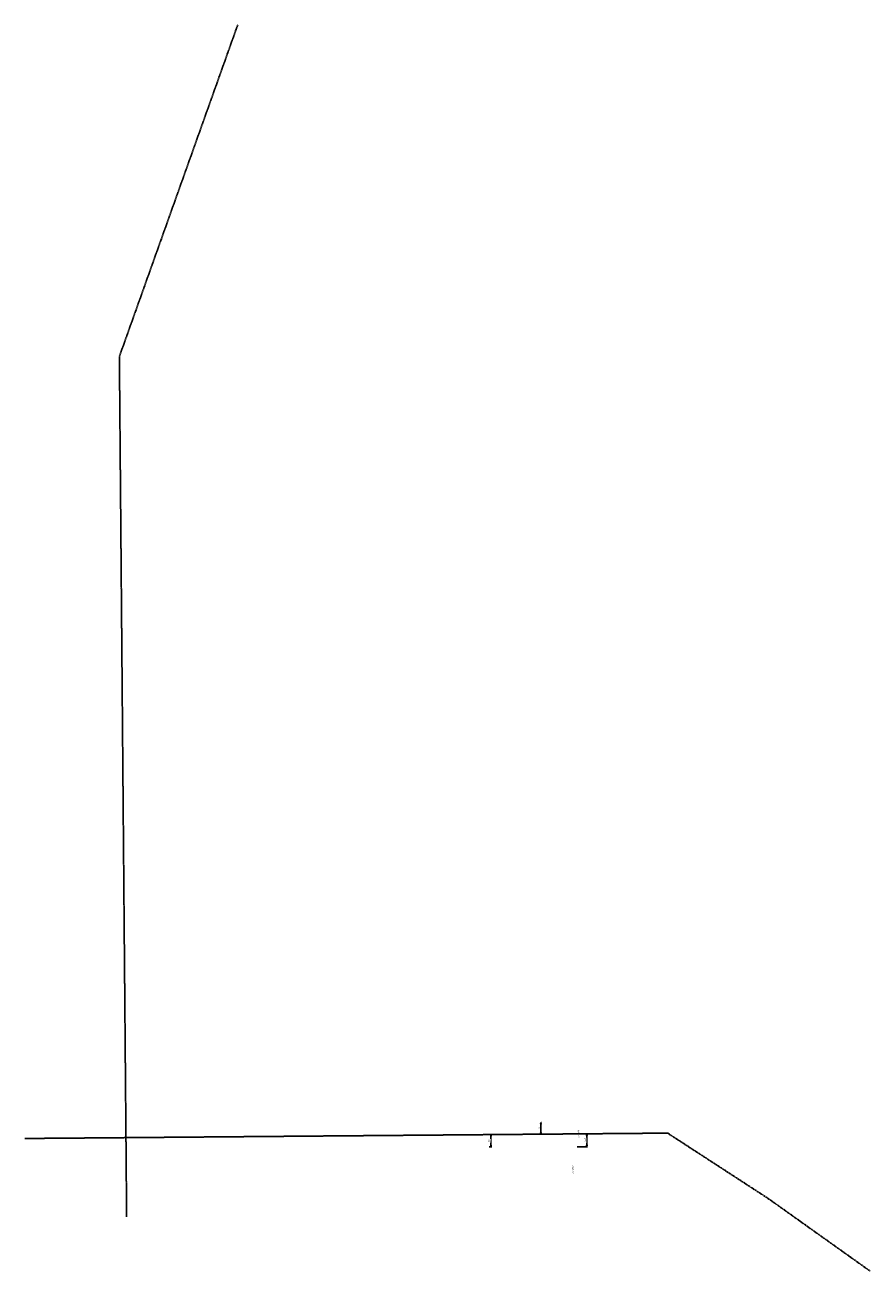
# Model space of a CAD drawing. Header units: feet. Extents: x 2301620 to 2303189, y 360742 to 363056.
import ezdxf

# ---------------------------------------------------------------- set-up
doc = ezdxf.new("R2010")
doc.units = ezdxf.units.FT
doc.header["$MEASUREMENT"] = 0
doc.linetypes.add('CL', pattern=[2, 0.3, -0.15, 1.4, -0.15])
doc.layers.add('GE_P_CL', color=7, linetype='CL')
doc.layers.add('SH_TextM', color=7, linetype='Continuous')
doc.styles.add('Slanted Normal (0.14) Font 31', font='calibrii.ttf', dxfattribs={"height": 0.14})
doc.styles.add('Slanted-Normal', font='calibrii.ttf', dxfattribs={"height": 0.14})
doc.dimstyles.new('Dec-1  Slanted', dxfattribs={"dimtxt": 0.14, "dimasz": 0.14, "dimexe": 0.07, "dimexo": 0.07, "dimgap": 0.07, "dimtad": 1, "dimdec": 1, "dimzin": 3, "dimdsep": 46, "dimtxsty": 'Slanted-Normal', "dimblk": 'Dim1', "dimcen": 0, "dimclrd": 95, "dimclre": 95, "dimclrt": 7, "dimadec": 3, "dimazin": 3, "dimtfac": 1, "dimtdec": 1, "dimtix": 1, "dimtofl": 0, "dimtmove": 1, "dimatfit": 3, "dimldrblk": 'Dim1', "dimfxl": 1, "dimtolj": 1, "dimtzin": 0, "dimlwd": -1, "dimlwe": -1, "dimarcsym": 0})

# ---------------------------------------------------------------- blocks, each defined once
blk = doc.blocks.new('Dim1')
h = blk.add_hatch(color=4)
h.dxf.hatch_style = 1
h.paths.add_polyline_path([(0, 0), (-1, -0.2), (-1, 0.2)])
at = {"color": 4}
blk.add_lwpolyline([(0, 0), (-1, -0.2), (-1, 0.2), (0, 0)], dxfattribs=at)
blk = doc.blocks.new('*D869')
at = {"layer": 'SH_TextM', "color": 95, "linetype": 'Continuous', "transparency": 16777216}
for p, q in [((2302482, 360995.6), (2302487, 360995.6)), ((2302482.2, 360972.6), (2302487, 360972.6)), ((2302485.6, 360992.8), (2302485.6, 360975.4))]:
    blk.add_line(p, q, dxfattribs=at)
at = {"layer": 'SH_TextM', "color": 95, "transparency": 16777216, "xscale": 2.8, "yscale": 2.8, "zscale": 2.8}
for p, rotation in [((2302485.6, 360995.6), 90), ((2302485.6, 360972.6), 270)]:
    blk.add_blockref('Dim1', p, dxfattribs=dict(at, rotation=rotation))
at = {"layer": 'SH_TextM', "color": 7, "transparency": 16777216, "insert": (2302482.8, 360984.1), "char_height": 2.8, "attachment_point": 5, "rotation": 90, "style": 'Slanted-Normal', "bg_fill": 3, "box_fill_scale": 1.25, "bg_fill_color": 256, "bg_fill_true_color": 13158600, "bg_fill_transparency": 0}
blk.add_mtext("\\A1;23'", dxfattribs=at)
at = {"layer": 'Defpoints', "color": 0, "transparency": 16777216}
for p in [(2302480.6, 360995.6), (2302480.8, 360972.6), (2302485.6, 360972.6)]:
    blk.add_point(p, dxfattribs=at)
blk = doc.blocks.new('*D870')
at = {"layer": 'Defpoints', "color": 0, "transparency": 16777216}
for p in [(2302643.8, 360996.9), (2302643.9, 360973.2)]:
    blk.add_point(p, dxfattribs=at)
at = {"layer": 'SH_TextM', "color": 95, "linetype": 'Continuous', "transparency": 16777216}
for p, q in [((2302645.2, 360996.9), (2302665, 360996.9)), ((2302663.6, 360994.1), (2302663.6, 360976)), ((2302645.3, 360973.2), (2302665, 360973.2))]:
    blk.add_line(p, q, dxfattribs=at)
at = {"layer": 'SH_TextM', "color": 95, "transparency": 16777216, "xscale": 2.8, "yscale": 2.8, "zscale": 2.8}
for p, rotation in [((2302663.6, 360996.9), 90), ((2302663.6, 360973.2), 270)]:
    blk.add_blockref('Dim1', p, dxfattribs=dict(at, rotation=rotation))
at = {"layer": 'SH_TextM', "color": 7, "transparency": 16777216, "insert": (2302660.7, 360985), "char_height": 2.8, "attachment_point": 5, "rotation": 90, "style": 'Slanted-Normal', "bg_fill": 3, "box_fill_scale": 1.25, "bg_fill_color": 256, "bg_fill_true_color": 13158600, "bg_fill_transparency": 0}
blk.add_mtext("\\A1;23.8'", dxfattribs=at)
at = {"layer": 'Defpoints', "color": 0, "transparency": 16777216}
blk.add_point((2302663.6, 360973.2), dxfattribs=at)
blk = doc.blocks.new('*D871')
at = {"layer": 'Defpoints', "color": 0, "transparency": 16777216}
for p in [(2302577.1, 361018.3), (2302577.3, 360996.4), (2302578.2, 360996.4)]:
    blk.add_point(p, dxfattribs=at)
at = {"layer": 'SH_TextM', "color": 95, "linetype": 'Continuous', "transparency": 16777216}
for p, q in [((2302578.5, 361018.3), (2302579.6, 361018.3)), ((2302578.2, 361015.5), (2302578.2, 360999.2)), ((2302578.7, 360996.4), (2302579.6, 360996.4))]:
    blk.add_line(p, q, dxfattribs=at)
at = {"layer": 'SH_TextM', "color": 95, "transparency": 16777216, "xscale": 2.8, "yscale": 2.8, "zscale": 2.8}
for p, rotation in [((2302578.2, 361018.3), 90), ((2302578.2, 360996.4), 270)]:
    blk.add_blockref('Dim1', p, dxfattribs=dict(at, rotation=rotation))
at = {"layer": 'SH_TextM', "color": 7, "transparency": 16777216, "insert": (2302575.4, 361007.4), "char_height": 2.8, "attachment_point": 5, "rotation": 90, "style": 'Slanted-Normal'}
blk.add_mtext("\\A1;22'", dxfattribs=at)

msp = doc.modelspace()

# ---------------------------------------------------------------- linework, layer by layer
at = {"layer": 'GE_P_CL'}
msp.add_lwpolyline([(2301809.27, 360843.01), (2301795.81, 362440.51), (2302015.45, 363056.38)], dxfattribs=at)

# ---------------------------------------------------------------- texts
at = {"layer": 'SH_TextM', "insert": (2302636.35, 360922.9), "char_height": 2.8, "width": 22.6423, "attachment_point": 1, "rotation": 90.70738, "style": 'Slanted Normal (0.14) Font 31'}
msp.add_mtext('24" STM', dxfattribs=at)

# ---------------------------------------------------------------- dimensions: what is measured, and where the dimension line sits
at = {"layer": 'SH_TextM'}
for base, p1, p2, text, override, picture, middle in [((2302578.23, 360996.38), (2302577.14, 361018.34), (2302577.33, 360996.38), "22'", {"dimpost": "'"}, '*D871', (2302575.41, 361007.36)), ((2302485.63, 360972.58), (2302480.56, 360995.58), (2302480.75, 360972.58), "23'", {"dimpost": "'", "dimtfill": 1}, '*D869', (2302482.8, 360984.08))]:
    dim = msp.add_linear_dim(base=base, p1=p1, p2=p2, angle=90, text=text, dimstyle='Dec-1  Slanted', override=override, dxfattribs=at)
    dim.commit()
    dim.dimension.update_dxf_attribs({"geometry": picture, "text_midpoint": middle})
dim = msp.add_linear_dim(base=(2302663.56, 360973.16), p1=(2302643.81, 360996.94), p2=(2302643.93, 360973.16), angle=90, dimstyle='Dec-1  Slanted', override={"dimpost": "'", "dimtfill": 1}, dxfattribs=at)
dim.commit()
dim.dimension.update_dxf_attribs({"geometry": '*D870', "text_midpoint": (2302660.73, 360985.05)})

# ---------------------------------------------------------------- next in the draw order: linework, layer by layer
at = {"layer": 'GE_P_CL'}
msp.add_lwpolyline([(2301620.5, 360988.38), (2302813.5, 360998.36), (2302996.01, 360879.64), (2303005.84, 360872.94), (2303189.26, 360742.17)], dxfattribs=at)

# ---------------------------------------------------------------- next in the draw order: texts
at = {"layer": 'SH_TextM', "insert": (2302646.94, 360989.67), "char_height": 2.8, "width": 18.2386, "attachment_point": 1, "rotation": 90.71429, "style": 'Slanted Normal (0.14) Font 31'}
msp.add_mtext('12"STM', dxfattribs=at)

doc.saveas('drawing.dxf')
